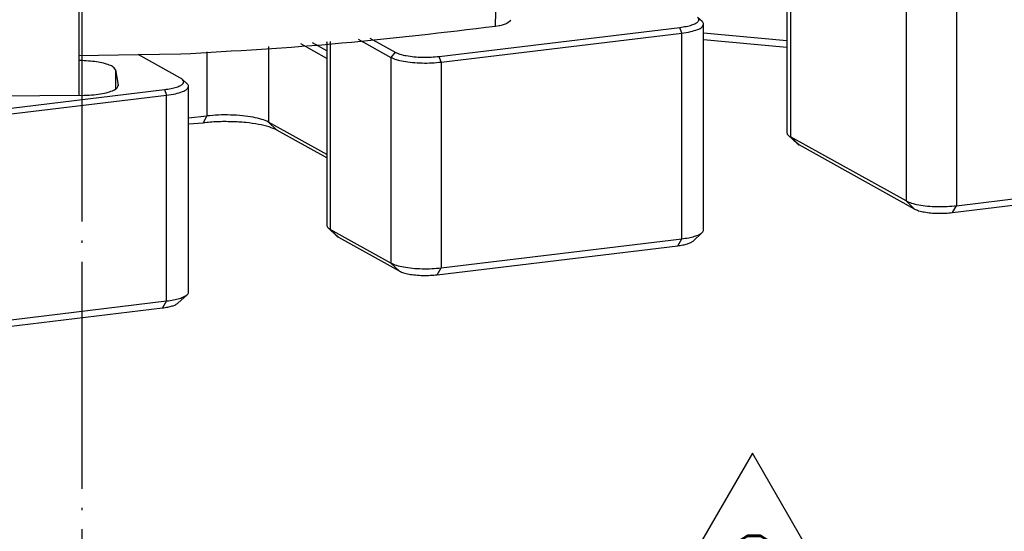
# Model space of a CAD drawing. Header units: inches. Extents: x -399 to 442, y -299 to 295.
# Tile 44 of 138: x -116 to -74, y 152 to 173. Entities that reach past the tile are written whole.
import ezdxf

# ---------------------------------------------------------------- set-up
doc = ezdxf.new("R2010")
doc.units = ezdxf.units.IN
doc.linetypes.add('DOT_CENTER', pattern=[14, 12, -1, 0, -1])
doc.layers.add('1', color=7, linetype='Continuous')
doc.styles.add('CONVERTER_11', font='txt.shx', dxfattribs={"width": 0.9})
doc.dimstyles.get("Standard").update_dxf_attribs({"dimtxt": 0.18, "dimasz": 0.18, "dimexe": 0.18, "dimexo": 0.0625, "dimgap": 0.09, "dimtad": 0, "dimtih": 1, "dimtoh": 1, "dimdec": 4, "dimzin": 0, "dimdsep": 46, "dimtxsty": 'Standard', "dimcen": 0.09, "dimadec": 0, "dimazin": 0, "dimtfac": 1, "dimtdec": 4, "dimtofl": 0, "dimtmove": 0, "dimatfit": 3, "dimfxl": 1, "dimtolj": 1, "dimtzin": 0, "dimarcsym": 0})

# ---------------------------------------------------------------- blocks, each defined once
blk = doc.blocks.new('REV_TRIANGLE__3', base_point=(-84.896, 149.877))
at = {"layer": '1', "color": 3, "linetype": 'Continuous'}
for p, q in [((-84.896, 155.127), (-89.446, 147.252)), ((-80.346, 147.252), (-84.896, 155.127)), ((-89.446, 147.252), (-80.346, 147.252))]:
    blk.add_line(p, q, dxfattribs=at)
at = {"layer": '1', "color": 3, "insert": (-84.896, 149.877), "char_height": 3.5, "attachment_point": 5, "line_spacing_factor": 0.90036, "style": 'CONVERTER_11'}
blk.add_mtext('C', dxfattribs=at)
blk = doc.blocks.new('0515-0773_3', base_point=(-144.198, 255.539))
at = {"layer": '1', "color": 1, "linetype": 'DOT_CENTER'}
blk.add_line((-141.498, 149.633), (-141.498, 262.598), dxfattribs=at)
blk = doc.blocks.new('E6992-26102_2__94', base_point=(-147.665, 212.732))
at = {"color": 7, "linetype": 'Continuous'}
for p, q in [((-144.528, 225.553), (-144.966, 225.548)), ((-144.093, 225.531), (-144.528, 225.553)), ((-146.807, 225.098), (-147.011, 224.975)), ((-146.657, 225.191), (-146.807, 225.098)), ((-146.547, 225.242), (-146.657, 225.191)), ((-146.368, 225.322), (-146.547, 225.242)), ((-146.261, 225.354), (-146.368, 225.322)), ((-146.228, 225.365), (-146.261, 225.354)), ((-145.926, 225.431), (-146.228, 225.365)), ((-145.816, 225.456), (-145.926, 225.431)), ((-145.397, 225.516), (-145.816, 225.456)), ((-144.966, 225.548), (-145.397, 225.516)), ((-143.669, 225.482), (-144.093, 225.531)), ((-143.257, 225.403), (-143.669, 225.482)), ((-142.96, 225.322), (-143.257, 225.403)), ((-142.838, 225.274), (-142.96, 225.322)), ((-142.355, 225.007), (-142.838, 225.274)), ((-147.369, 224.588), (-147.579, 224.149)), ((-147.296, 224.675), (-147.369, 224.588)), ((-147.182, 224.813), (-147.296, 224.675)), ((-147.078, 224.913), (-147.182, 224.813)), ((-147.011, 224.975), (-147.078, 224.913)), ((-142.31, 224.975), (-142.355, 225.007)), ((-141.96, 224.588), (-142.31, 224.975)), ((-141.788, 224.267), (-141.96, 224.588)), ((-147.579, 224.149), (-147.653, 223.77)), ((-141.742, 224.149), (-141.788, 224.267)), ((-141.682, 223.764), (-141.742, 224.149)), ((-147.653, 223.77), (-147.665, 223.681)), ((-147.665, 212.732), (-147.665, 223.681)), ((-141.665, 223.681), (-141.682, 223.764)), ((-141.665, 223.681), (-141.665, 212.798))]:
    blk.add_line(p, q, dxfattribs=at)
at = {"color": 1, "linetype": 'Continuous'}
for points, knots in [([(-146.165, 225.13), (-146.148, 225.091), (-146.103, 224.987), (-145.895, 224.906), (-145.627, 224.824), (-145.272, 224.77), (-144.873, 224.74), (-144.456, 224.74), (-144.057, 224.77), (-143.705, 224.824), (-143.428, 224.906), (-143.24, 224.987), (-143.136, 225.13), (-143.24, 225.273), (-143.428, 225.355), (-143.705, 225.436), (-144.057, 225.49), (-144.456, 225.52), (-144.873, 225.52), (-145.272, 225.49), (-145.627, 225.436), (-145.895, 225.355), (-146.103, 225.273), (-146.148, 225.169), (-146.165, 225.13)], [0, 0, 0, 0, 0.125121, 0.328982, 0.620777, 0.98488, 1.395712, 1.822656, 2.233487, 2.597591, 2.889385, 3.093247, 3.218367, 3.343487, 3.54735, 3.839144, 4.203247, 4.614079, 5.041023, 5.451855, 5.815957, 6.107753, 6.311614, 6.436735, 6.436735, 6.436735, 6.436735]), ([(-147.665, 223.681), (-147.639, 223.612), (-147.574, 223.437), (-147.249, 223.28), (-146.821, 223.128), (-146.246, 223.013), (-145.581, 222.933), (-144.857, 222.899), (-144.122, 222.909), (-143.421, 222.967), (-142.793, 223.062), (-142.289, 223.201), (-141.9, 223.344), (-141.75, 223.512), (-141.69, 223.58)], [0, 0, 0, 0, 0.214436, 0.544241, 1.012075, 1.602944, 2.286637, 3.024622, 3.774062, 4.491242, 5.134939, 5.670025, 6.072292, 6.339783, 6.339783, 6.339783, 6.339783])]:
    blk.add_open_spline(points, degree=3, knots=knots, dxfattribs=at)
at = {"color": 7, "linetype": 'Continuous'}
blk.add_open_spline([(-141.69, 223.58), (-141.683, 223.596), (-141.668, 223.629), (-141.666, 223.664), (-141.665, 223.681)], degree=3, knots=[0, 0, 0, 0, 0.0540983, 0.1052815, 0.1052815, 0.1052815, 0.1052815], dxfattribs=at)
blk = doc.blocks.new('N2390-20301_3__109', base_point=(-163.9, 214.754))
at = {"color": 1, "linetype": 'Continuous'}
blk.add_line((-119.684, 216.458), (-119.602, 219.832), dxfattribs=at)
at = {"color": 7, "linetype": 'Continuous'}
for p, q in [((-119.075, 216.607), (-118.881, 216.753)), ((-118.881, 216.753), (-118.876, 216.765)), ((-119.684, 216.458), (-119.488, 216.489)), ((-119.488, 216.489), (-119.456, 216.495)), ((-119.456, 216.495), (-119.313, 216.528)), ((-119.313, 216.528), (-119.248, 216.545)), ((-119.248, 216.545), (-119.098, 216.597)), ((-119.098, 216.597), (-119.075, 216.607)), ((-141.665, 214.905), (-138.54, 214.954)), ((-138.54, 214.954), (-136.29, 214.988))]:
    blk.add_line(p, q, dxfattribs=at)
blk.add_open_spline([(-136.29, 214.988), (-133.451, 215.151), (-127.901, 215.47), (-122.381, 216.134), (-119.684, 216.458)], degree=3, knots=[0, 0, 0, 0, 8.528405, 16.674888, 16.674888, 16.674888, 16.674888], dxfattribs=at)
blk = doc.blocks.new('N2390-20304_adpater_plate__112', base_point=(-207.43, 197.387))
at = {"color": 7, "linetype": 'Continuous'}
for p, q in [((-104.296, 219.517), (-104.296, 210.828)), ((-108.767, 216.696), (-109.008, 216.92)), ((-122.643, 214.857), (-109.955, 216.389)), ((-108.694, 205.691), (-108.694, 216.558)), ((-126.923, 215.766), (-125.195, 214.808)), ((-126.305, 215.818), (-124.969, 215.076)), ((-122.537, 214.557), (-109.849, 216.089)), ((-104.296, 215.671), (-108.694, 216.085)), ((-104.296, 215.326), (-108.694, 215.74)), ((-128.586, 214.752), (-129.959, 215.514)), ((-128.586, 215.147), (-129.341, 215.566)), ((-128.621, 215.625), (-128.586, 215.606)), ((-128.586, 215.628), (-128.586, 205.938)), ((-136.298, 213.709), (-138.54, 214.954)), ((-141.507, 214.633), (-141.665, 214.636)), ((-139.737, 214.141), (-139.602, 213.34)), ((-135.957, 213.415), (-136.198, 213.639)), ((-147.567, 211.849), (-137.144, 213.107)), ((-135.884, 202.41), (-135.884, 213.276)), ((-141.513, 212.8), (-147.507, 212.732)), ((-147.461, 211.549), (-137.038, 212.807)), ((-135.884, 211.616), (-134.909, 211.713)), ((-135.884, 211.295), (-135.105, 211.349)), ((-128.586, 209.681), (-131.666, 211.39)), ((-128.586, 209.504), (-131.213, 210.962)), ((-104.222, 210.689), (-103.741, 210.241)), ((-98.006, 207.222), (-104.108, 210.609)), ((-97.553, 206.794), (-103.655, 210.181)), ((-95.348, 206.972), (-85.217, 208.195)), ((-95.56, 206.606), (-85.31, 207.843)), ((-128.513, 205.799), (-128.031, 205.351)), ((-125.195, 203.941), (-128.399, 205.719)), ((-124.742, 203.513), (-127.946, 205.291)), ((-109.249, 205.104), (-108.767, 205.552)), ((-122.749, 203.325), (-110.06, 204.856)), ((-122.537, 203.69), (-109.849, 205.222)), ((-136.438, 201.823), (-135.957, 202.271)), ((-154.42, 199.843), (-137.038, 201.94)), ((-154.749, 199.463), (-137.25, 201.575))]:
    blk.add_line(p, q, dxfattribs=at)
at = {"color": 1, "linetype": 'Continuous'}
for p, q in [((-104.108, 219.572), (-104.108, 210.609)), ((-98.006, 218.089), (-98.006, 207.222)), ((-95.348, 217.839), (-95.348, 206.972)), ((-109.849, 216.089), (-109.955, 216.389)), ((-109.849, 205.222), (-109.849, 216.089)), ((-131.666, 215.372), (-131.666, 211.39)), ((-128.399, 215.644), (-128.399, 205.719)), ((-134.909, 215.103), (-134.909, 211.713)), ((-124.969, 215.076), (-125.195, 214.808)), ((-125.195, 214.808), (-125.195, 203.941)), ((-122.537, 214.557), (-122.643, 214.857)), ((-139.737, 214.141), (-139.737, 213.13)), ((-122.537, 214.557), (-122.537, 203.69)), ((-139.602, 213.34), (-139.602, 213.302)), ((-137.144, 213.107), (-137.038, 212.807)), ((-137.038, 201.94), (-137.038, 212.807)), ((-134.909, 211.713), (-135.105, 211.349)), ((-131.666, 211.39), (-131.213, 210.962)), ((-103.655, 210.181), (-104.108, 210.609)), ((-97.553, 206.794), (-98.006, 207.222)), ((-95.56, 206.606), (-95.348, 206.972)), ((-128.399, 205.719), (-127.946, 205.291)), ((-110.06, 204.856), (-109.849, 205.222)), ((-124.742, 203.513), (-125.195, 203.941)), ((-122.749, 203.325), (-122.537, 203.69)), ((-137.038, 201.94), (-137.25, 201.575))]:
    blk.add_line(p, q, dxfattribs=at)
at = {"color": 7, "linetype": 'Continuous'}
for points, knots in [([(-109.955, 216.389), (-109.838, 216.405), (-109.624, 216.435), (-109.337, 216.506), (-109.124, 216.593), (-108.979, 216.684), (-108.924, 216.824), (-108.979, 216.887), (-109.008, 216.92)], [0, 0, 0, 0, 0.352416, 0.650583, 0.882291, 1.043987, 1.154488, 1.276507, 1.276507, 1.276507, 1.276507]), ([(-109.849, 216.089), (-109.689, 216.111), (-109.402, 216.151), (-109.048, 216.26), (-108.776, 216.369), (-108.717, 216.506), (-108.694, 216.558)], [0, 0, 0, 0, 0.480156, 0.864634, 1.133333, 1.29876, 1.29876, 1.29876, 1.29876]), ([(-108.694, 216.558), (-108.698, 216.582), (-108.708, 216.636), (-108.746, 216.675), (-108.767, 216.696)], [0, 0, 0, 0, 0.0723652, 0.1602318, 0.1602318, 0.1602318, 0.1602318]), ([(-125.195, 214.808), (-125.103, 214.767), (-124.889, 214.672), (-124.507, 214.593), (-124.053, 214.532), (-123.553, 214.506), (-123.042, 214.508), (-122.703, 214.541), (-122.537, 214.557)], [0, 0, 0, 0, 0.302794, 0.698407, 1.165704, 1.676271, 2.197912, 2.697508, 2.697508, 2.697508, 2.697508]), ([(-124.969, 215.076), (-124.888, 215.041), (-124.701, 214.958), (-124.366, 214.889), (-123.969, 214.835), (-123.532, 214.812), (-123.085, 214.815), (-122.788, 214.843), (-122.643, 214.857)], [0, 0, 0, 0, 0.264945, 0.611106, 1.019991, 1.466738, 1.923173, 2.360319, 2.360319, 2.360319, 2.360319]), ([(-139.737, 214.141), (-139.759, 214.184), (-139.815, 214.291), (-140.02, 214.389), (-140.292, 214.485), (-140.648, 214.558), (-141.061, 214.612), (-141.354, 214.626), (-141.507, 214.633)], [0, 0, 0, 0, 0.141778, 0.355191, 0.649652, 1.016569, 1.439505, 1.897564, 1.897564, 1.897564, 1.897564]), ([(-137.144, 213.107), (-137.028, 213.124), (-136.813, 213.154), (-136.526, 213.225), (-136.313, 213.312), (-136.168, 213.403), (-136.113, 213.543), (-136.169, 213.606), (-136.198, 213.639)], [0, 0, 0, 0, 0.352416, 0.650583, 0.882291, 1.043986, 1.154488, 1.276507, 1.276507, 1.276507, 1.276507]), ([(-136.198, 213.639), (-136.212, 213.651), (-136.243, 213.678), (-136.279, 213.698), (-136.298, 213.709)], [0, 0, 0, 0, 0.0568827, 0.1222895, 0.1222895, 0.1222895, 0.1222895]), ([(-141.513, 212.8), (-141.341, 212.805), (-141.01, 212.815), (-140.548, 212.871), (-140.149, 212.951), (-139.86, 213.057), (-139.639, 213.169), (-139.612, 213.291), (-139.602, 213.34)], [0, 0, 0, 0, 0.514708, 0.991329, 1.400608, 1.719878, 1.938993, 2.081093, 2.081093, 2.081093, 2.081093]), ([(-137.038, 212.807), (-136.879, 212.829), (-136.591, 212.869), (-136.238, 212.979), (-135.965, 213.087), (-135.906, 213.224), (-135.884, 213.276)], [0, 0, 0, 0, 0.480156, 0.864634, 1.133333, 1.29876, 1.29876, 1.29876, 1.29876]), ([(-135.884, 213.276), (-135.888, 213.301), (-135.897, 213.354), (-135.935, 213.393), (-135.957, 213.415)], [0, 0, 0, 0, 0.0723652, 0.1602318, 0.1602318, 0.1602318, 0.1602318]), ([(-131.666, 211.39), (-131.778, 211.441), (-132.038, 211.556), (-132.502, 211.654), (-133.053, 211.731), (-133.662, 211.766), (-134.288, 211.767), (-134.704, 211.73), (-134.909, 211.713)], [0, 0, 0, 0, 0.368862, 0.84915, 1.416499, 2.038018, 2.676264, 3.292459, 3.292459, 3.292459, 3.292459]), ([(-131.213, 210.962), (-131.348, 211.022), (-131.659, 211.161), (-132.216, 211.278), (-132.877, 211.371), (-133.608, 211.413), (-134.359, 211.414), (-134.859, 211.37), (-135.105, 211.349)], [0, 0, 0, 0, 0.442634, 1.01898, 1.699799, 2.445622, 3.211517, 3.950951, 3.950951, 3.950951, 3.950951]), ([(-104.296, 210.828), (-104.291, 210.804), (-104.282, 210.75), (-104.244, 210.711), (-104.222, 210.689)], [0, 0, 0, 0, 0.072358, 0.1602143, 0.1602143, 0.1602143, 0.1602143]), ([(-104.222, 210.689), (-104.206, 210.675), (-104.17, 210.645), (-104.13, 210.622), (-104.108, 210.609)], [0, 0, 0, 0, 0.0650124, 0.1397679, 0.1397679, 0.1397679, 0.1397679]), ([(-103.741, 210.241), (-103.728, 210.23), (-103.702, 210.208), (-103.671, 210.19), (-103.655, 210.181)], [0, 0, 0, 0, 0.0487601, 0.1048279, 0.1048279, 0.1048279, 0.1048279]), ([(-98.006, 207.222), (-97.914, 207.181), (-97.7, 207.087), (-97.317, 207.008), (-96.864, 206.947), (-96.364, 206.92), (-95.853, 206.923), (-95.514, 206.956), (-95.348, 206.972)], [0, 0, 0, 0, 0.302794, 0.698407, 1.165704, 1.676271, 2.197912, 2.697508, 2.697508, 2.697508, 2.697508]), ([(-97.553, 206.794), (-97.484, 206.763), (-97.323, 206.693), (-97.036, 206.633), (-96.696, 206.587), (-96.321, 206.568), (-95.938, 206.57), (-95.684, 206.594), (-95.56, 206.606)], [0, 0, 0, 0, 0.227095, 0.523805, 0.874278, 1.257204, 1.648434, 2.023131, 2.023131, 2.023131, 2.023131]), ([(-128.586, 205.938), (-128.582, 205.913), (-128.573, 205.86), (-128.534, 205.82), (-128.513, 205.799)], [0, 0, 0, 0, 0.0723656, 0.1602332, 0.1602332, 0.1602332, 0.1602332]), ([(-128.513, 205.799), (-128.497, 205.785), (-128.461, 205.755), (-128.421, 205.731), (-128.399, 205.719)], [0, 0, 0, 0, 0.0650065, 0.1397539, 0.1397539, 0.1397539, 0.1397539]), ([(-128.031, 205.351), (-128.019, 205.34), (-127.992, 205.318), (-127.962, 205.3), (-127.946, 205.291)], [0, 0, 0, 0, 0.0487544, 0.1048142, 0.1048142, 0.1048142, 0.1048142]), ([(-109.849, 205.222), (-109.726, 205.239), (-109.496, 205.27), (-109.188, 205.347), (-108.942, 205.428), (-108.819, 205.515), (-108.767, 205.552)], [0, 0, 0, 0, 0.373023, 0.694555, 0.953042, 1.143172, 1.143172, 1.143172, 1.143172]), ([(-108.767, 205.552), (-108.746, 205.574), (-108.708, 205.613), (-108.698, 205.667), (-108.694, 205.691)], [0, 0, 0, 0, 0.0878625, 0.1602247, 0.1602247, 0.1602247, 0.1602247]), ([(-110.06, 204.856), (-109.968, 204.869), (-109.796, 204.892), (-109.565, 204.95), (-109.38, 205.011), (-109.288, 205.076), (-109.249, 205.104)], [0, 0, 0, 0, 0.2797626, 0.5209093, 0.7147733, 0.8573715, 0.8573715, 0.8573715, 0.8573715]), ([(-125.195, 203.941), (-125.103, 203.9), (-124.889, 203.805), (-124.507, 203.727), (-124.053, 203.665), (-123.553, 203.639), (-123.042, 203.642), (-122.703, 203.675), (-122.537, 203.69)], [0, 0, 0, 0, 0.302794, 0.698407, 1.165704, 1.676271, 2.197912, 2.697508, 2.697508, 2.697508, 2.697508]), ([(-124.742, 203.513), (-124.673, 203.482), (-124.513, 203.411), (-124.226, 203.352), (-123.885, 203.306), (-123.511, 203.286), (-123.127, 203.288), (-122.873, 203.313), (-122.749, 203.325)], [0, 0, 0, 0, 0.227095, 0.523805, 0.874278, 1.257204, 1.648434, 2.023131, 2.023131, 2.023131, 2.023131]), ([(-137.038, 201.94), (-136.915, 201.957), (-136.685, 201.989), (-136.377, 202.065), (-136.131, 202.147), (-136.009, 202.234), (-135.957, 202.271)], [0, 0, 0, 0, 0.373022, 0.694555, 0.953042, 1.143172, 1.143172, 1.143172, 1.143172]), ([(-135.957, 202.271), (-135.935, 202.292), (-135.897, 202.331), (-135.888, 202.385), (-135.884, 202.41)], [0, 0, 0, 0, 0.0878628, 0.1602252, 0.1602252, 0.1602252, 0.1602252]), ([(-137.25, 201.575), (-137.157, 201.587), (-136.985, 201.611), (-136.754, 201.668), (-136.569, 201.73), (-136.477, 201.795), (-136.438, 201.823)], [0, 0, 0, 0, 0.2797629, 0.5209097, 0.7147738, 0.857372, 0.857372, 0.857372, 0.857372])]:
    blk.add_open_spline(points, degree=3, knots=knots, dxfattribs=at)
blk = doc.blocks.new('N2390-20304__113', base_point=(-207.43, 197.387))
blk.add_blockref('N2390-20304_adpater_plate__112', (-207.43, 197.387))
blk = doc.blocks.new('N2390-60301__120', base_point=(-230.231, 166.276))
for name, p in [('0515-0773_3', (-144.198, 255.539)), ('N2390-20304__113', (-207.43, 197.387)), ('N2390-20301_3__109', (-163.9, 214.754)), ('E6992-26102_2__94', (-147.665, 212.732))]:
    blk.add_blockref(name, p)
blk = doc.blocks.new('N2494-90112__127', base_point=(-386.375, -319.122))
blk.add_blockref('N2390-60301__120', (-230.231, 166.276))
blk = doc.blocks.new('gen1', base_point=(-147.5, 38.75))
blk.add_blockref('N2494-90112__127', (-386.375, -319.122))
at = {"layer": '1', "xscale": 1.25, "yscale": 1.25, "zscale": 1.25}
blk.add_blockref('REV_TRIANGLE__3', (-106.12, 187.346), dxfattribs=at)
at = {"layer": '1', "color": 3, "linetype": 'Continuous', "has_arrowhead": 0}
blk.add_leader([(-151.981, 174.802), (1.087, 197.824)], dimstyle='Standard', dxfattribs=at)

msp = doc.modelspace()

# ---------------------------------------------------------------- block references
at = {"xscale": 0.8, "yscale": 0.8, "zscale": 0.8}
msp.add_blockref('gen1', (-118, 31), dxfattribs=at)

doc.saveas('drawing.dxf')
